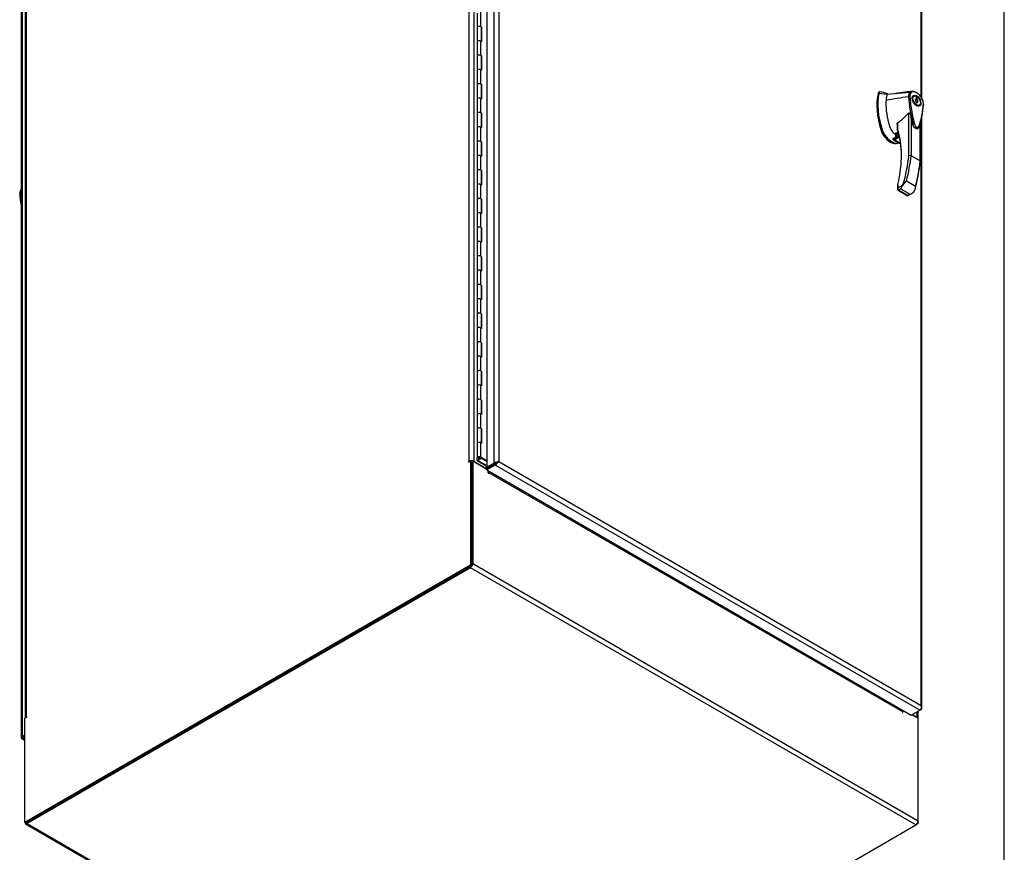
# Model space of a CAD drawing. Header units: inches. Extents: x 1 to 359, y -2 to 239.
# Tile 8 of 12: x 303 to 359, y 59 to 106. Entities that reach past the tile are written whole.
import ezdxf

# ---------------------------------------------------------------- set-up
doc = ezdxf.new("R2010")
doc.units = ezdxf.units.IN
doc.header["$MEASUREMENT"] = 0
for name, color, linetype in [('COM54578-79', 7, 'Continuous'), ('COM71109-5', 7, 'Continuous'), ('COM71111-6', 7, 'Continuous'), ('COM71112-7', 7, 'Continuous'), ('Default', 7, 'Continuous'), ('HAN13066', 7, 'Continuous')]:
    doc.layers.add(name, color=color, linetype=linetype)

# ---------------------------------------------------------------- blocks, each defined once
blk = doc.blocks.new('SE7')
at = {"layer": 'COM54578-79', "color": 7, "linetype": 'Continuous'}
for p, q in [((329.22, 106.29), (329.22, 105.474)), ((329.419, 105.522), (329.419, 106.338)), ((329.22, 105.474), (329.22, 104.657)), ((329.419, 105.522), (329.467, 105.494)), ((329.454, 104.685), (329.454, 105.474)), ((329.463, 105.446), (329.454, 105.451)), ((329.463, 104.68), (329.463, 105.446)), ((329.467, 105.494), (329.467, 104.678)), ((329.22, 104.657), (329.22, 103.841)), ((329.419, 104.705), (329.467, 104.678)), ((329.419, 103.889), (329.419, 104.705)), ((329.22, 103.841), (329.22, 103.024)), ((329.419, 103.889), (329.467, 103.861)), ((329.454, 103.052), (329.454, 103.841)), ((329.463, 103.813), (329.454, 103.818)), ((329.463, 103.047), (329.463, 103.813)), ((329.467, 103.861), (329.467, 103.045)), ((329.22, 103.024), (329.22, 102.208)), ((329.419, 103.072), (329.467, 103.045)), ((329.419, 102.256), (329.419, 103.072)), ((329.22, 102.208), (329.22, 101.391)), ((329.419, 102.256), (329.467, 102.228)), ((329.454, 101.419), (329.454, 102.208)), ((329.463, 102.18), (329.454, 102.185)), ((329.463, 101.414), (329.463, 102.18)), ((329.467, 102.228), (329.467, 101.412)), ((329.22, 101.391), (329.22, 100.575)), ((329.419, 101.439), (329.467, 101.412)), ((329.419, 100.623), (329.419, 101.439)), ((329.22, 100.575), (329.22, 99.758)), ((329.419, 100.623), (329.467, 100.595)), ((329.454, 99.786), (329.454, 100.575)), ((329.463, 100.547), (329.454, 100.552)), ((329.463, 99.781), (329.463, 100.547)), ((329.467, 100.595), (329.467, 99.779)), ((329.419, 99.806), (329.467, 99.779)), ((329.419, 98.99), (329.419, 99.806)), ((329.22, 99.758), (329.22, 98.942)), ((329.22, 98.942), (329.22, 98.125)), ((329.419, 98.99), (329.467, 98.962)), ((329.454, 98.153), (329.454, 98.942)), ((329.463, 98.914), (329.454, 98.919)), ((329.463, 98.148), (329.463, 98.914)), ((329.467, 98.962), (329.467, 98.146)), ((329.22, 98.125), (329.22, 97.309)), ((329.419, 98.173), (329.467, 98.146)), ((329.419, 97.357), (329.419, 98.173)), ((329.22, 97.309), (329.22, 96.492)), ((329.419, 97.357), (329.467, 97.329)), ((329.454, 96.52), (329.454, 97.309)), ((329.463, 97.281), (329.454, 97.286)), ((329.463, 96.515), (329.463, 97.281)), ((329.467, 97.329), (329.467, 96.513)), ((329.22, 96.492), (329.22, 95.676)), ((329.419, 96.54), (329.467, 96.513)), ((329.419, 95.724), (329.419, 96.54)), ((329.22, 95.676), (329.22, 94.86)), ((329.419, 95.724), (329.467, 95.696)), ((329.454, 94.887), (329.454, 95.676)), ((329.463, 95.648), (329.454, 95.653)), ((329.463, 94.882), (329.463, 95.648)), ((329.467, 95.696), (329.467, 94.88)), ((329.22, 94.86), (329.22, 94.043)), ((329.419, 94.907), (329.467, 94.88)), ((329.419, 94.091), (329.419, 94.907)), ((329.22, 94.043), (329.22, 93.227)), ((329.419, 94.091), (329.467, 94.063)), ((329.454, 93.254), (329.454, 94.043)), ((329.463, 94.015), (329.454, 94.02)), ((329.463, 93.249), (329.463, 94.015)), ((329.467, 94.063), (329.467, 93.247)), ((329.22, 93.227), (329.22, 92.41)), ((329.419, 93.274), (329.467, 93.247)), ((329.419, 92.458), (329.419, 93.274)), ((329.22, 92.41), (329.22, 91.594)), ((329.419, 92.458), (329.467, 92.43)), ((329.454, 91.621), (329.454, 92.41)), ((329.463, 92.382), (329.454, 92.387)), ((329.463, 91.616), (329.463, 92.382)), ((329.467, 92.43), (329.467, 91.614)), ((329.22, 91.594), (329.22, 90.777)), ((329.419, 91.641), (329.467, 91.614)), ((329.419, 90.825), (329.419, 91.641)), ((329.419, 90.825), (329.467, 90.797)), ((329.22, 90.777), (329.22, 89.961)), ((329.454, 89.989), (329.454, 90.777)), ((329.463, 90.749), (329.454, 90.754)), ((329.463, 89.983), (329.463, 90.749)), ((329.467, 90.797), (329.467, 89.981)), ((329.22, 89.961), (329.22, 89.144)), ((329.419, 90.008), (329.467, 89.981)), ((329.419, 89.192), (329.419, 90.008)), ((329.22, 89.144), (329.22, 88.328)), ((329.419, 89.192), (329.467, 89.164)), ((329.454, 88.356), (329.454, 89.144)), ((329.467, 89.164), (329.467, 88.348)), ((329.463, 89.116), (329.454, 89.121)), ((329.463, 88.35), (329.463, 89.116)), ((329.22, 88.328), (329.22, 87.511)), ((329.419, 88.375), (329.467, 88.348)), ((329.419, 87.559), (329.419, 88.375)), ((329.22, 87.511), (329.22, 86.695)), ((329.419, 87.559), (329.467, 87.531)), ((329.454, 86.723), (329.454, 87.511)), ((329.463, 87.483), (329.454, 87.488)), ((329.463, 86.717), (329.463, 87.483)), ((329.467, 87.531), (329.467, 86.715)), ((329.22, 86.695), (329.22, 85.878)), ((329.419, 86.742), (329.467, 86.715)), ((329.419, 85.926), (329.419, 86.742)), ((329.22, 85.878), (329.22, 85.062)), ((329.419, 85.926), (329.467, 85.898)), ((329.454, 85.09), (329.454, 85.878)), ((329.463, 85.85), (329.454, 85.855)), ((329.463, 85.084), (329.463, 85.85)), ((329.467, 85.898), (329.467, 85.082)), ((329.22, 85.062), (329.22, 84.245)), ((329.419, 85.109), (329.467, 85.082)), ((329.419, 84.293), (329.419, 85.109)), ((329.22, 84.245), (329.22, 83.429)), ((329.419, 84.293), (329.467, 84.265)), ((329.454, 83.457), (329.454, 84.245)), ((329.463, 84.217), (329.454, 84.222)), ((329.463, 83.451), (329.463, 84.217)), ((329.467, 84.265), (329.467, 83.449)), ((329.22, 83.429), (329.22, 82.612)), ((329.419, 83.476), (329.467, 83.449)), ((329.419, 82.66), (329.419, 83.476)), ((329.22, 82.612), (329.22, 80.979)), ((329.419, 82.66), (329.467, 82.632)), ((329.454, 81.824), (329.454, 82.612)), ((329.463, 82.584), (329.454, 82.589)), ((329.463, 81.818), (329.463, 82.584)), ((329.467, 82.632), (329.467, 81.816)), ((329.419, 81.027), (329.419, 81.843)), ((329.419, 81.843), (329.467, 81.816)), ((329.22, 81.796), (329.22, 80.979)), ((329.22, 80.803), (329.22, 80.976)), ((329.728, 80.51), (329.22, 80.803)), ((329.282, 80.977), (329.282, 80.981)), ((329.282, 80.977), (329.282, 80.818)), ((329.282, 80.818), (329.764, 80.54)), ((329.287, 80.992), (329.287, 80.979)), ((329.376, 80.957), (329.376, 80.961)), ((329.419, 80.931), (329.376, 80.957)), ((329.379, 80.959), (329.379, 80.964)), ((329.387, 80.979), (329.387, 80.992)), ((329.467, 80.999), (329.419, 81.027)), ((329.427, 80.936), (329.427, 80.972)), ((329.449, 80.959), (329.463, 80.951)), ((329.764, 80.777), (329.463, 80.951)), ((329.463, 80.951), (329.463, 80.951)), ((329.467, 80.999), (329.764, 80.828)), ((329.467, 80.999), (329.467, 80.999)), ((329.472, 80.979), (329.472, 80.979)), ((329.764, 80.53), (329.728, 80.51))]:
    blk.add_line(p, q, dxfattribs=at)
for centre, major_axis, start_param, end_param in [((329.337, 105.474), (0.117, 0), 0.785398, 3.141593), ((329.337, 105.474), (0.117, 0), 0, 3.141593), ((329.337, 105.474), (-0.135, 0), -3.507377, -3.404676), ((329.337, 104.657), (0.117, 0), 0.785398, 3.141593), ((329.337, 104.657), (0.117, 0), 0.785398, 3.141593), ((329.337, 103.841), (0.117, 0), 0.785398, 3.141593), ((329.337, 103.841), (0.117, 0), 0, 3.141593), ((329.337, 103.841), (-0.135, 0), -3.507377, -3.404676), ((329.337, 103.024), (0.117, 0), 0.785398, 3.141593), ((329.337, 103.024), (0.117, 0), 0.785398, 3.141593), ((329.337, 102.208), (0.117, 0), 0.785398, 3.141593), ((329.337, 102.208), (0.117, 0), 0, 3.141593), ((329.337, 102.208), (-0.135, 0), -3.507377, -3.404676), ((329.337, 101.391), (0.117, 0), 0.785398, 3.141593), ((329.337, 101.391), (0.117, 0), 0.785398, 3.141593), ((329.337, 100.575), (0.117, 0), 0.785398, 3.141593), ((329.337, 100.575), (0.117, 0), 0, 3.141593), ((329.337, 100.575), (-0.135, 0), -3.507377, -3.404676), ((329.337, 99.758), (0.117, 0), 0.785398, 3.141593), ((329.337, 99.758), (0.117, 0), 0.785398, 3.141593), ((329.337, 98.942), (0.117, 0), 0.785398, 3.141593), ((329.337, 98.942), (0.117, 0), 0, 3.141593), ((329.337, 98.942), (-0.135, 0), -3.507377, -3.404676), ((329.337, 98.125), (0.117, 0), 0.785398, 3.141593), ((329.337, 98.125), (0.117, 0), 0.785398, 3.141593), ((329.337, 97.309), (0.117, 0), 0.785398, 3.141593), ((329.337, 97.309), (0.117, 0), 0, 3.141593), ((329.337, 97.309), (-0.135, 0), -3.507377, -3.404676), ((329.337, 96.492), (0.117, 0), 0.785398, 3.141593), ((329.337, 96.492), (0.117, 0), 0.785398, 3.141593), ((329.337, 95.676), (0.117, 0), 0.785398, 3.141593), ((329.337, 95.676), (0.117, 0), 0, 3.141593), ((329.337, 95.676), (-0.135, 0), -3.507377, -3.404676), ((329.337, 94.86), (0.117, 0), 0.785398, 3.141593), ((329.337, 94.86), (0.117, 0), 0.785398, 3.141593), ((329.337, 94.043), (0.117, 0), 0.785398, 3.141593), ((329.337, 94.043), (0.117, 0), 0, 3.141593), ((329.337, 94.043), (-0.135, 0), -3.507377, -3.404676), ((329.337, 93.227), (0.117, 0), 0.785398, 3.141593), ((329.337, 93.227), (0.117, 0), 0.785398, 3.141593), ((329.337, 92.41), (0.117, 0), 0.785398, 3.141593), ((329.337, 92.41), (0.117, 0), 0, 3.141593), ((329.337, 92.41), (-0.135, 0), -3.507377, -3.404676), ((329.337, 91.594), (0.117, 0), 0.785398, 3.141593), ((329.337, 91.594), (0.117, 0), 0.785398, 3.141593), ((329.337, 90.777), (0.117, 0), 0.785398, 3.141593), ((329.337, 90.777), (0.117, 0), 0, 3.141593), ((329.337, 90.777), (-0.135, 0), -3.507377, -3.404676), ((329.337, 89.961), (0.117, 0), 0.785398, 3.141593), ((329.337, 89.961), (0.117, 0), 0.785398, 3.141593), ((329.337, 89.144), (0.117, 0), 0.785398, 3.141593), ((329.337, 89.144), (0.117, 0), 0, 3.141593), ((329.337, 89.144), (-0.135, 0), -3.507377, -3.404676), ((329.337, 88.328), (0.117, 0), 0.785398, 3.141593), ((329.337, 88.328), (0.117, 0), 0.785398, 3.141593), ((329.337, 87.511), (0.117, 0), 0.785398, 3.141593), ((329.337, 87.511), (0.117, 0), 0, 3.141593), ((329.337, 87.511), (-0.135, 0), -3.507377, -3.404676), ((329.337, 86.695), (0.117, 0), 0.785398, 3.141593), ((329.337, 86.695), (0.117, 0), 0.785398, 3.141593), ((329.337, 85.878), (0.117, 0), 0.785398, 3.141593), ((329.337, 85.878), (0.117, 0), 0, 3.141593), ((329.337, 85.878), (-0.135, 0), -3.507377, -3.404676), ((329.337, 85.062), (0.117, 0), 0.785398, 3.141593), ((329.337, 85.062), (0.117, 0), 0.785398, 3.141593), ((329.337, 84.245), (0.117, 0), 0.785398, 3.141593), ((329.337, 84.245), (0.117, 0), 0, 3.141593), ((329.337, 84.245), (-0.135, 0), -3.507377, -3.404676), ((329.337, 83.429), (0.117, 0), 0.785398, 3.141593), ((329.337, 83.429), (0.117, 0), 0.785398, 3.141593), ((329.337, 82.612), (0.117, 0), 0.785398, 3.141593), ((329.337, 82.612), (0.117, 0), 0, 3.141593), ((329.337, 82.612), (-0.135, 0), -3.507377, -3.404676), ((329.337, 81.796), (0.117, 0), 0.785398, 3.141593), ((329.337, 80.979), (0.117, 0), -0.785398, 3.18711), ((329.337, 80.979), (0.117, 0), 0.785398, 3.141593), ((329.337, 80.979), (0.055, 0), -0.785398, 3.207987), ((329.337, 80.979), (0.055, 0), 0.785398, 5.588822), ((329.337, 80.979), (0.117, 0), 4.224174, 5.496932), ((329.337, 80.979), (-0.135, 0), 2.775808, 3.404676), ((329.337, 80.979), (-0.135, 0), 2.775808, 3.141593)]:
    blk.add_ellipse(centre, major_axis=major_axis, ratio=0.57735, start_param=start_param, end_param=end_param, dxfattribs=at)
blk.add_ellipse((329.337, 80.979), major_axis=(0.05, 0), ratio=0.57735, dxfattribs=at)
at = {"layer": 'COM71109-5', "color": 7, "linetype": 'Continuous'}
for p, q in [((328.762, 80.786), (328.762, 145.542)), ((329.031, 145.542), (329.031, 80.786)), ((303.477, 130.898), (303.477, 66.163)), ((303.532, 130.976), (303.532, 66.22)), ((328.728, 80.742), (328.829, 80.8)), ((328.762, 80.786), (328.728, 80.766)), ((328.749, 80.754), (328.728, 80.766)), ((328.829, 80.8), (328.896, 80.761)), ((328.829, 80.8), (328.829, 74.881)), ((328.896, 80.761), (328.896, 74.842)), ((329.031, 80.786), (329.734, 80.38)), ((329.734, 80.513), (329.734, 80.38)), ((329.868, 80.431), (329.868, 80.431)), ((303.465, 60.237), (328.829, 74.881)), ((303.532, 60.198), (328.896, 74.842)), ((328.896, 74.842), (328.829, 74.881)), ((303.566, 66.215), (303.465, 66.156)), ((303.465, 60.237), (303.465, 66.156)), ((303.532, 66.22), (303.566, 66.239)), ((303.577, 66.233), (303.566, 66.239)), ((353.997, 66.372), (354.26, 66.22)), ((354.26, 66.22), (354.26, 66.524)), ((354.316, 66.163), (354.316, 66.556)), ((303.465, 60.237), (303.532, 60.198)), ((354.327, 60.159), (354.193, 60.082)), ((354.327, 60.159), (354.288, 60.182)), ((354.327, 60.159), (354.327, 60.314))]:
    blk.add_line(p, q, dxfattribs=at)
for centre, major_axis, start_param, end_param in [((328.728, 80.754), (0.0075, 0.013), 0.785398, 3.926991), ((328.896, 80.708), (0.19, 0), 0.785398, 2.356194), ((328.896, 80.708), (0.095, 0), 1.538919, 1.602674), ((329.801, 80.419), (-0.095, 0), 0.785398, 1.135437), ((303.667, 66.142), (0.19, 0), 2.356194, 2.925816), ((303.566, 66.227), (-0.0075, -0.013), 0.785398, 3.926991), ((354.126, 66.142), (-0.19, 0), 3.357369, 3.926991)]:
    blk.add_ellipse(centre, major_axis=major_axis, ratio=0.57735, start_param=start_param, end_param=end_param, dxfattribs=at)
at = {"layer": 'COM71111-6', "color": 7, "linetype": 'Continuous'}
for p, q in [((328.963, 80.8), (328.896, 80.761)), ((328.896, 80.761), (328.896, 74.919)), ((328.963, 80.8), (328.963, 74.958)), ((328.963, 80.8), (329.757, 80.342)), ((329.847, 80.12), (329.847, 80.236)), ((329.868, 80.108), (329.858, 80.102)), ((329.868, 80.147), (329.868, 80.108)), ((329.868, 80.147), (353.422, 66.548)), ((328.829, 74.803), (303.599, 60.237)), ((328.829, 74.726), (303.599, 60.159)), ((354.193, 60.082), (328.829, 74.726)), ((328.963, 74.958), (354.327, 60.314)), ((353.422, 66.548), (353.422, 66.509)), ((353.443, 66.497), (353.433, 66.491)), ((353.443, 66.497), (353.443, 66.613)), ((353.975, 66.36), (354.327, 66.156)), ((354.327, 60.314), (354.327, 66.156)), ((303.504, 60.15), (328.868, 45.506)), ((303.599, 60.159), (328.963, 45.515)), ((328.963, 45.515), (354.193, 60.082))]:
    blk.add_line(p, q, dxfattribs=at)
for centre, major_axis, start_param, end_param in [((329.936, 80.186), (0.0475, 0.0823), 1.574518, 2.356194), ((329.858, 80.114), (-0.0075, 0.013), 0.785398, 3.926991), ((328.829, 74.881), (0.095, 0.165), 3.926991, 5.497787), ((353.489, 66.587), (-0.0475, -0.0823), 4.716111, 5.497787), ((353.433, 66.503), (-0.0075, 0.013), 0.785398, 3.926991), ((303.599, 60.314), (0.095, 0.165), 2.356194, 3.926991), ((354.193, 60.237), (-0.095, -0.165), 0.785398, 2.356194)]:
    blk.add_ellipse(centre, major_axis=major_axis, ratio=0.57735, start_param=start_param, end_param=end_param, dxfattribs=at)
at = {"layer": 'COM71112-7', "color": 7, "linetype": 'Continuous'}
for p, q in [((330.174, 80.685), (330.174, 145.951)), ((330.443, 145.874), (330.443, 80.762)), ((329.764, 145.715), (329.764, 80.448)), ((354.481, 101.503), (354.481, 131.995)), ((354.536, 101.407), (354.536, 131.995)), ((303.256, 130.312), (303.256, 65.045)), ((303.312, 130.389), (303.312, 65.123)), ((354.536, 66.729), (354.536, 100.476)), ((354.481, 66.884), (354.481, 100.254)), ((330.306, 80.683), (330.304, 80.717)), ((330.41, 80.743), (330.306, 80.683)), ((330.306, 80.683), (330.408, 80.742)), ((330.434, 80.757), (330.442, 80.762)), ((330.443, 80.762), (330.442, 80.762)), ((330.442, 80.762), (330.443, 80.762)), ((330.443, 80.762), (330.443, 80.762)), ((330.443, 80.762), (354.481, 66.884)), ((330.443, 80.762), (330.443, 80.762)), ((330.241, 80.646), (329.757, 80.366)), ((330.241, 80.568), (329.757, 80.289)), ((329.757, 80.289), (329.757, 80.366)), ((329.757, 80.289), (353.929, 66.333)), ((330.174, 80.685), (329.764, 80.448)), ((329.764, 80.448), (329.831, 80.409)), ((330.241, 80.646), (329.831, 80.409)), ((330.306, 80.683), (330.241, 80.646)), ((330.241, 80.646), (330.306, 80.683)), ((330.241, 80.646), (330.241, 80.646)), ((330.241, 80.646), (330.241, 80.646)), ((330.241, 80.646), (330.241, 80.646)), ((330.241, 80.646), (330.241, 80.646)), ((354.414, 66.612), (330.241, 80.568)), ((330.306, 80.683), (330.334, 80.665)), ((354.481, 66.884), (354.481, 66.884)), ((354.481, 66.884), (354.481, 66.884)), ((354.481, 66.883), (354.481, 66.884)), ((354.481, 66.884), (354.481, 66.884)), ((354.481, 66.884), (354.481, 66.883)), ((354.506, 66.727), (354.536, 66.727)), ((353.929, 66.333), (354.414, 66.612)), ((354.481, 66.651), (354.414, 66.612)), ((303.315, 65.047), (303.256, 65.047)), ((303.315, 65.046), (303.286, 64.996)), ((303.312, 65.123), (303.465, 65.211)), ((303.379, 65.084), (303.312, 65.045)), ((303.312, 65.045), (303.312, 65.045)), ((303.312, 65.045), (303.312, 65.045)), ((303.379, 65.084), (303.315, 65.047)), ((303.315, 65.046), (303.379, 65.084)), ((303.379, 65.084), (303.465, 65.133)), ((303.465, 65.133), (303.379, 65.084)), ((303.379, 65.084), (303.379, 65.084)), ((303.379, 65.084), (303.379, 65.084)), ((303.379, 65.084), (303.379, 65.084)), ((303.379, 65.084), (303.379, 65.084)), ((303.379, 65.084), (303.379, 65.084)), ((303.379, 65.084), (303.379, 65.084)), ((303.465, 65.056), (303.379, 65.006)), ((303.284, 64.997), (303.465, 64.892)), ((303.379, 65.006), (303.465, 64.957))]:
    blk.add_line(p, q, dxfattribs=at)
for centre, radius, start, end in [((330.509, 80.326), 0.441, 98.7427, 117.6708), ((330.098, 81.038), 0.441, 302.3292, 321.2573), ((354.288, 66.727), 0.249, 359.8636, 38.9507), ((354.11, 66.74), 0.398, 355.5982, 21.1398)]:
    blk.add_arc(centre, radius, start, end, dxfattribs=at)
for centre, major_axis, start_param, end_param in [((330.308, 80.607), (-0.19, 0), 4.732774, 5.497787), ((330.241, 80.723), (-0.095, -0.165), 0.785398, 1.550411), ((354.414, 66.768), (-0.095, -0.165), 0.785398, 1.550411), ((354.346, 66.729), (0.19, 0), 5.497787, 6.2628), ((303.446, 65.045), (-0.19, 0), 5.497787, 6.2628), ((303.379, 65.161), (-0.095, -0.165), 0.020385, 0.785398)]:
    blk.add_ellipse(centre, major_axis=major_axis, ratio=0.57735, start_param=start_param, end_param=end_param, dxfattribs=at)
for points in [[(303.256, 65.047), (303.256, 65.045), (303.26, 65.044), (303.279, 65.042), (303.294, 65.042), (303.312, 65.045)], [(303.286, 64.996), (303.284, 64.996), (303.285, 65.001), (303.293, 65.018), (303.301, 65.03), (303.312, 65.045)]]:
    blk.add_open_spline(points, degree=3, knots=[0, 0, 0, 0, 0.5, 0.5, 1, 1, 1, 1], dxfattribs=at)
at = {"layer": 'HAN13066', "color": 7, "linetype": 'Continuous'}
for p, q in [((352.102, 101.778), (352.046, 101.745)), ((352.128, 101.813), (352.069, 101.779)), ((352.102, 101.778), (352.092, 101.736)), ((352.092, 101.736), (352.544, 101.679)), ((352.544, 101.679), (353.854, 101.793)), ((353.996, 101.852), (353.032, 101.721)), ((353.764, 101.549), (353.766, 101.549)), ((354.082, 101.57), (353.993, 101.519)), ((354.263, 101.476), (354.201, 101.512)), ((354.201, 101.512), (354.201, 101.402)), ((354.201, 101.44), (354.263, 101.476)), ((354.263, 101.366), (354.263, 101.476)), ((354.201, 101.402), (354.168, 101.383)), ((354.174, 101.315), (354.174, 101.386)), ((354.174, 101.315), (354.263, 101.366)), ((354.201, 101.255), (354.201, 101.226)), ((354.201, 101.226), (354.263, 101.19)), ((354.263, 101.219), (354.238, 101.205)), ((354.263, 101.19), (354.263, 101.219)), ((354.293, 100.999), (354.382, 101.05)), ((353.79, 98.179), (353.79, 100.611)), ((353.917, 100.356), (353.917, 98.175)), ((353.129, 99.984), (353.129, 99.678)), ((353.146, 100.05), (353.146, 99.703)), ((354.433, 97.877), (354.433, 100.057)), ((354.46, 97.841), (354.46, 100.17)), ((352.271, 99.647), (352.214, 99.615)), ((353.239, 99.324), (352.88, 99.117)), ((353.236, 99.333), (352.884, 99.13)), ((352.909, 99.081), (353.25, 99.278)), ((353.259, 99.234), (352.987, 99.077)), ((353.002, 99.407), (353.021, 99.397)), ((353.021, 99.446), (353.021, 99.209)), ((353.03, 99.455), (353.03, 99.214)), ((354.282, 99.702), (354.289, 99.705)), ((352.751, 99.018), (352.694, 98.985)), ((352.694, 98.985), (352.778, 98.937)), ((352.751, 99.018), (352.835, 98.969)), ((352.835, 98.969), (352.778, 98.937)), ((352.835, 98.969), (352.871, 98.95)), ((352.904, 99.083), (353.327, 98.839)), ((352.987, 99.077), (353.321, 98.885)), ((353.153, 98.899), (353.188, 98.919)), ((354.433, 97.877), (353.917, 98.175)), ((353.141, 96.451), (353.141, 96.29)), ((353.168, 96.543), (353.168, 96.344)), ((353.168, 96.344), (353.456, 96.51)), ((353.652, 96.747), (354.169, 96.449)), ((303.171, 96.016), (303.173, 96.017)), ((303.243, 96.242), (303.208, 96.2)), ((353.18, 96.218), (353.696, 95.92)), ((353.32, 96.285), (353.21, 96.221)), ((353.21, 96.221), (353.726, 95.923)), ((353.836, 95.987), (353.32, 96.285)), ((353.726, 95.923), (353.836, 95.987)), ((353.777, 95.923), (353.992, 96.046))]:
    blk.add_line(p, q, dxfattribs=at)
for centre, radius, start, end in [((352.15, 101.77), 0.0478, 80.5716, 170.0937), ((363.395, 102.334), 9.662, 184.6642, 194.3884), ((354.126, 101.556), 0.36, 138.871, 181.1555), ((353.805, 101.461), 0.0963, 65.1878, 114.3866), ((354.166, 101.562), 0.32, 141.112, 182.475), ((353.861, 101.727), 0.0657, 32.9664, 96.0958), ((350.083, 101.343), 4.546, 339.6057, 356.3986), ((353.91, 101.088), 0.708, 1.4293, 19.0682), ((353.828, 101.061), 0.794, 3.1324, 13.4115), ((350.208, 104.07), 4.98, 306.1608, 315.9942), ((353.482, 100.051), 1.277, 198.4446, 214.9466), ((379.213, 19.172), 84.445, 107.95713, 108.06282), ((353.189, 99.678), 0.06, 180, 198.4422), ((352.954, 99.22), 0.147, 251.8139, 282.98), ((353.849, 98.042), 0.149, 62.5873, 113.204), ((353.512, 96.444), 0.371, 166.4059, 178.982), ((353.598, 96.635), 0.189, 221.4002, 221.7875), ((353.678, 96.394), 0.494, 328.745, 6.4107), ((303.541, 96.038), 0.37, 153.8951, 183.3718), ((311.31, 96.582), 8.157, 183.9685, 188.7596), ((353.22, 96.286), 0.0785, 165.9869, 239.3169), ((353.735, 95.991), 0.0803, 241.173, 312.1294), ((353.757, 96.431), 0.452, 280.0842, 319.4532), ((353.97, 96.025), 0.172, 40.9815, 41.3992)]:
    blk.add_arc(centre, radius, start, end, dxfattribs=at)
for centre, major_axis, ratio, start_param, end_param in [((354.597, 99.528), (-1.861, 3.223), 0.57735, 0.537914, 1.223522), ((354.654, 99.561), (-1.861, 3.223), 0.57735, 0.554197, 1.223522), ((352.132, 101.671), (0.062, -0.108), 0.57735, 3.141593, 3.679507), ((352.793, 99.471), (-1.292, 2.238), 0.57735, -0.661674, -0.430237), ((354.905, 99.706), (-1.711, 2.963), 0.57735, 0.565218, 0.692928), ((353.044, 99.616), (-1.142, 1.979), 0.57735, -0.49151, -0.47064), ((354.143, 101.259), (0.175, -0.303), 0.57735, 2.600378, 2.88629), ((354.905, 99.706), (-1.711, 2.963), 0.57735, 0.692928, 1.13809), ((354.232, 101.31), (0.05, -0.0866), 0.57735, 2.809011, 5.044971), ((354.143, 101.259), (-0.05, 0.0866), 0.57735, 3.926991, 5.044971), ((354.232, 101.31), (-0.05, 0.0866), 0.57735, 2.809011, 5.044971), ((354.143, 101.259), (0.175, -0.303), 0.57735, 0.255303, 0.541215), ((354.905, 99.706), (-1.711, 2.963), 0.57735, 1.13809, 1.223522), ((353.002, 99.775), (-0.225, 0.39), 0.57735, 1.223522, 1.896793), ((352.694, 99.597), (-0.375, 0.65), 0.57735, 1.223522, 2.356194), ((352.751, 99.63), (0.375, -0.65), 0.57735, 4.860373, 5.497787), ((353.002, 99.775), (0.225, -0.39), 0.57735, -1.2448, -1.082107), ((353.002, 99.775), (0.225, -0.39), 0.57735, -1.082107, -0.874918), ((353.002, 99.775), (0.225, -0.39), 0.57735, -0.874918, -0.785398), ((353.193, 99.338), (0.101, 0.175), 0.57735, 0.798949, 2.536931), ((353.204, 99.332), (-0.094, -0.162), 0.57735, 3.975764, 5.612171), ((353.189, 99.678), (0.0569, 0.019), 0.726823, 2.143188, 3.141593), ((353.189, 99.678), (0.06, 0), 0.57735, 2.356194, 3.141593), ((353.189, 99.678), (0.0569, 0.019), 0.726823, 3.141593, 3.713984), ((348.788, 95.561), (3.239, 5.609), 0.57735, 5.200904, 5.810114), ((348.83, 95.537), (3.209, 5.557), 0.57735, 5.502451, 5.810114), ((352.778, 99.549), (-0.375, 0.65), 0.57735, 2.356194, 3.141593), ((352.835, 99.582), (0.375, -0.65), 0.57735, -0.71714, -0.516378), ((352.966, 99.191), (0.063, 0.108), 0.57735, 2.59856, 3.219508), ((352.835, 99.582), (-0.375, 0.65), 0.57735, 2.625215, 3.080386), ((348.663, 95.978), (3.655, 6.33), 0.57735, 5.113926, 5.370281), ((348.727, 95.942), (3.7, 6.408), 0.57735, -1.129482, -0.912126), ((349.243, 95.644), (3.7, 6.408), 0.57735, -1.129482, -0.912126), ((349.307, 95.607), (3.655, 6.33), 0.57735, -1.12903, -0.912905), ((353.21, 96.518), (0.0585, -0.0134), 0.383194, 2.466381, 3.14585), ((353.231, 96.307), (0.0861, 0.0367), 0.711531, 2.062193, 2.710981), ((353.231, 96.307), (-0.0113, 0.0929), 0.711531, 1.079399, 2.650196), ((353.21, 96.27), (0.03, 0.052), 0.57735, 3.141042, 3.926991), ((353.726, 95.972), (0.03, 0.052), 0.57735, 3.141593, 3.926991), ((353.747, 96.009), (-0.0113, 0.0929), 0.711531, 2.650196, 3.435594)]:
    blk.add_ellipse(centre, major_axis=major_axis, ratio=ratio, start_param=start_param, end_param=end_param, dxfattribs=at)
for major_axis in [(0.175, -0.303), (0.15, -0.26)]:
    blk.add_ellipse((354.232, 101.31), major_axis=major_axis, ratio=0.57735, dxfattribs=at)
for points in [[(352.496, 101.354), (352.919, 101.419), (353.341, 101.484), (353.764, 101.549)], [(354.288, 99.707), (354.311, 99.716), (354.323, 99.723), (354.324, 99.727)], [(354.344, 99.759), (354.332, 99.732), (354.312, 99.714), (354.289, 99.705)], [(303.256, 96.116), (303.228, 96.083), (303.2, 96.05), (303.173, 96.017)], [(303.242, 96.244), (303.229, 96.231), (303.218, 96.216), (303.208, 96.2)]]:
    blk.add_open_spline(points, degree=3, dxfattribs=at)
for points, knots in [([(353.846, 101.548), (353.866, 101.262), (353.904, 100.97), (353.984, 100.524), (354.015, 100.374), (354.068, 100.146), (354.087, 100.07), (354.113, 99.974), (354.118, 99.955), (354.132, 99.917), (354.141, 99.898), (354.175, 99.845), (354.205, 99.816), (354.264, 99.782), (354.294, 99.778), (354.327, 99.793), (354.336, 99.802), (354.349, 99.825), (354.353, 99.839), (354.378, 99.906), (354.397, 99.96), (354.449, 100.127), (354.48, 100.241), (354.561, 100.594), (354.597, 100.843), (354.618, 101.106)], [0, 0, 0, 0, 0.25, 0.25, 0.375, 0.375, 0.4375, 0.4375, 0.453125, 0.453125, 0.46875, 0.46875, 0.5, 0.5, 0.53125, 0.53125, 0.546875, 0.546875, 0.5625, 0.5625, 0.625, 0.625, 0.75, 0.75, 1, 1, 1, 1]), ([(353.854, 101.793), (353.876, 101.814), (353.902, 101.83), (353.958, 101.849), (353.989, 101.853), (354.056, 101.849), (354.091, 101.841), (354.162, 101.814), (354.199, 101.794), (354.271, 101.746), (354.307, 101.716), (354.376, 101.649), (354.409, 101.611), (354.47, 101.53), (354.498, 101.486), (354.539, 101.41), (354.554, 101.378), (354.567, 101.346)], [0, 0, 0, 0, 0.125, 0.125, 0.25, 0.25, 0.375, 0.375, 0.5, 0.5, 0.625, 0.625, 0.75, 0.75, 0.875, 0.875, 0.9601709, 0.9601709, 0.9601709, 0.9601709]), ([(354.579, 101.32), (354.564, 101.363), (354.545, 101.405), (354.517, 101.456), (354.511, 101.466), (354.499, 101.486), (354.493, 101.496), (354.474, 101.526), (354.461, 101.545), (354.434, 101.581), (354.42, 101.599), (354.397, 101.625), (354.39, 101.633), (354.374, 101.649), (354.367, 101.657), (354.328, 101.695), (354.295, 101.721), (354.229, 101.766), (354.196, 101.783), (354.156, 101.798), (354.148, 101.801), (354.131, 101.806), (354.123, 101.808), (354.1, 101.813), (354.084, 101.815), (354.054, 101.817), (354.04, 101.817), (354.012, 101.813), (353.998, 101.81), (353.959, 101.796), (353.936, 101.782), (353.916, 101.763)], [0, 0, 0, 0, 0.125, 0.125, 0.15625, 0.15625, 0.1875, 0.1875, 0.25, 0.25, 0.3125, 0.3125, 0.34375, 0.34375, 0.375, 0.375, 0.5, 0.5, 0.625, 0.625, 0.65625, 0.65625, 0.6875, 0.6875, 0.75, 0.75, 0.8125, 0.8125, 0.875, 0.875, 1, 1, 1, 1]), ([(354.584, 101.301), (354.591, 101.306), (354.594, 101.311), (354.593, 101.317), (354.587, 101.319), (354.579, 101.32)], [0, 0, 0, 0, 0.5, 0.5, 1, 1, 1, 1]), ([(354.622, 101.057), (354.626, 101.061), (354.63, 101.065), (354.633, 101.071), (354.634, 101.073), (354.635, 101.078), (354.635, 101.08), (354.635, 101.084), (354.634, 101.086), (354.633, 101.091), (354.631, 101.093), (354.629, 101.097), (354.627, 101.099), (354.623, 101.103), (354.62, 101.105), (354.618, 101.106)], [0, 0, 0, 0, 0.25, 0.25, 0.375, 0.375, 0.5, 0.5, 0.625, 0.625, 0.75, 0.75, 0.875, 0.875, 1, 1, 1, 1]), ([(353.79, 100.611), (353.791, 100.612), (353.792, 100.613), (353.795, 100.615), (353.797, 100.616), (353.801, 100.617), (353.804, 100.617), (353.81, 100.616), (353.812, 100.615), (353.817, 100.612), (353.819, 100.61), (353.826, 100.604), (353.829, 100.599), (353.836, 100.59), (353.84, 100.584), (353.849, 100.568), (353.854, 100.557), (353.865, 100.534), (353.869, 100.522), (353.883, 100.485), (353.891, 100.46), (353.905, 100.409), (353.911, 100.383), (353.917, 100.356)], [0, 0, 0, 0, 0.015625, 0.015625, 0.03125, 0.03125, 0.0625, 0.0625, 0.09375, 0.09375, 0.125, 0.125, 0.1875, 0.1875, 0.25, 0.25, 0.375, 0.375, 0.5, 0.5, 0.75, 0.75, 1, 1, 1, 1]), ([(354.282, 99.703), (354.278, 99.701), (354.275, 99.7), (354.244, 99.693), (354.21, 99.701), (354.153, 99.734), (354.129, 99.754), (354.069, 99.82), (354.038, 99.875), (354, 100.007), (353.979, 100.086), (353.945, 100.229), (353.931, 100.293), (353.917, 100.356)], [0.3911231, 0.3911231, 0.3911231, 0.3911231, 0.4041583, 0.4041583, 0.4976593, 0.4976593, 0.565789, 0.565789, 0.6846614, 0.6846614, 0.8588735, 0.8588735, 1, 1, 1, 1]), ([(353.129, 99.984), (353.129, 99.992), (353.129, 100.001), (353.131, 100.017), (353.133, 100.024), (353.136, 100.035), (353.138, 100.039), (353.141, 100.045), (353.144, 100.048), (353.146, 100.05)], [0.6113967, 0.6113967, 0.6113967, 0.6113967, 0.75, 0.75, 0.875, 0.875, 0.9375, 0.9375, 1, 1, 1, 1]), ([(354.289, 99.705), (354.285, 99.704), (354.281, 99.703), (354.248, 99.695), (354.215, 99.702), (354.148, 99.74), (354.116, 99.77), (354.065, 99.845), (354.045, 99.889), (354.035, 99.933)], [0.2157958, 0.2157958, 0.2157958, 0.2157958, 0.25, 0.25, 0.5, 0.5, 0.75, 0.75, 1, 1, 1, 1]), ([(353.021, 99.446), (353.021, 99.446), (353.021, 99.446), (353.021, 99.45), (353.024, 99.453), (353.03, 99.455)], [0.4972959, 0.4972959, 0.4972959, 0.4972959, 0.5, 0.5, 1, 1, 1, 1]), ([(352.884, 99.13), (352.884, 99.13), (352.884, 99.13), (352.882, 99.129), (352.881, 99.127), (352.88, 99.123), (352.88, 99.12), (352.88, 99.117)], [0.4969818, 0.4969818, 0.4969818, 0.4969818, 0.5, 0.5, 0.75, 0.75, 1, 1, 1, 1]), ([(354.433, 97.808), (354.438, 97.81), (354.441, 97.812), (354.448, 97.817), (354.451, 97.82), (354.457, 97.829), (354.46, 97.835), (354.46, 97.844), (354.459, 97.848), (354.457, 97.854), (354.455, 97.857), (354.451, 97.863), (354.448, 97.866), (354.441, 97.872), (354.438, 97.874), (354.433, 97.877)], [0, 0, 0, 0, 0.125, 0.125, 0.25, 0.25, 0.5, 0.5, 0.625, 0.625, 0.75, 0.75, 0.875, 0.875, 1, 1, 1, 1]), ([(353.168, 96.543), (353.161, 96.53), (353.155, 96.517), (353.146, 96.489), (353.143, 96.475), (353.141, 96.457), (353.141, 96.454), (353.141, 96.451)], [0, 0, 0, 0, 0.25, 0.25, 0.5, 0.5, 0.5606803, 0.5606803, 0.5606803, 0.5606803]), ([(353.32, 96.285), (353.325, 96.292), (353.33, 96.299), (353.34, 96.315), (353.345, 96.323), (353.36, 96.348), (353.37, 96.366), (353.386, 96.395), (353.392, 96.404), (353.403, 96.425), (353.409, 96.435), (353.428, 96.466), (353.441, 96.488), (353.457, 96.509)], [0, 0, 0, 0, 0.125, 0.125, 0.25, 0.25, 0.5, 0.5, 0.625, 0.625, 0.75, 0.75, 1, 1, 1, 1]), ([(353.457, 96.509), (353.473, 96.531), (353.49, 96.552), (353.517, 96.583), (353.526, 96.593), (353.543, 96.613), (353.552, 96.623), (353.577, 96.652), (353.593, 96.672), (353.617, 96.7), (353.624, 96.71), (353.639, 96.729), (353.646, 96.738), (353.652, 96.747)], [0, 0, 0, 0, 0.25, 0.25, 0.375, 0.375, 0.5, 0.5, 0.75, 0.75, 0.875, 0.875, 1, 1, 1, 1])]:
    blk.add_open_spline(points, degree=3, knots=knots, dxfattribs=at)
blk = doc.blocks.new('BORDER')
at = {"layer": 'Default', "color": 7, "linetype": 'Continuous'}
blk.add_line((0, 0), (0, 27.86), dxfattribs=at)

msp = doc.modelspace()

# ---------------------------------------------------------------- block references
at = {"layer": 'Default', "color": 7, "xscale": 8.55, "yscale": 8.55, "zscale": 8.55}
msp.add_blockref('BORDER', (359.223, 0.67), dxfattribs=at)
at = {"layer": 'Default'}
msp.add_blockref('SE7', (0, 0), dxfattribs=at)

doc.saveas('drawing.dxf')
